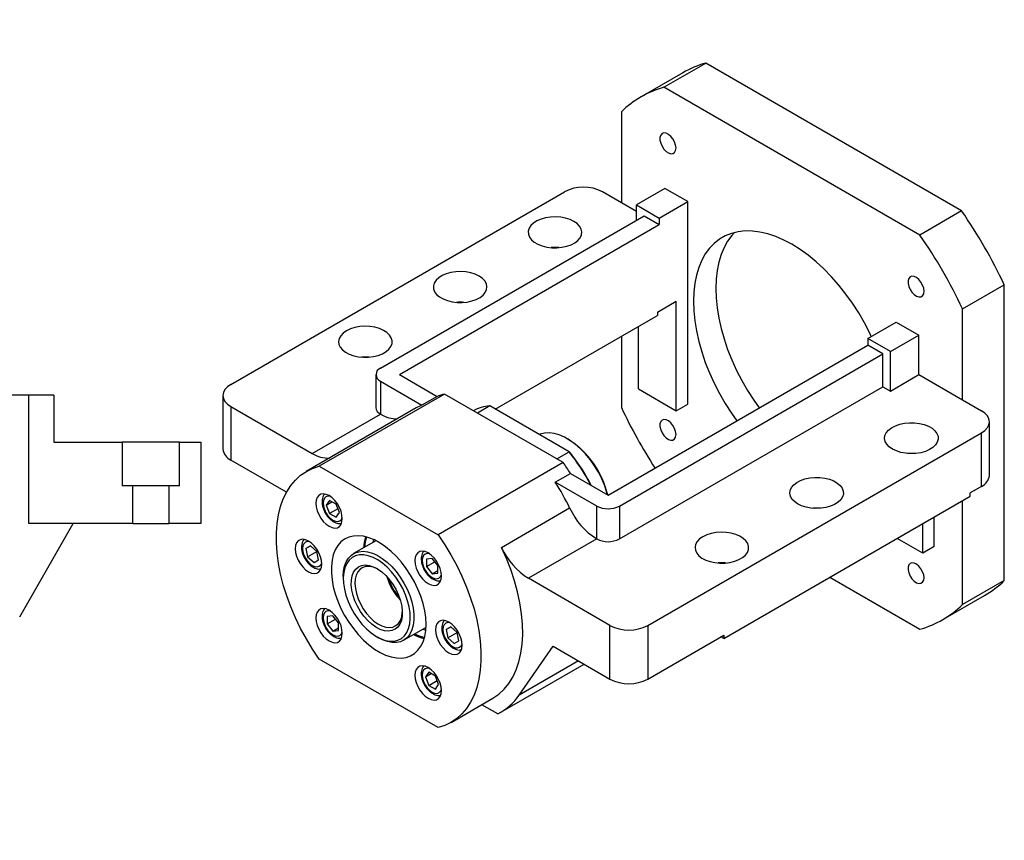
# Paper-space layout 'MBCK25L-J' of a CAD drawing. Header units: millimetres. Extents: x 19 to 332, y 5 to 190.
# Tile 5 of 5: x 170 to 275, y 103 to 190. Entities that reach past the tile are written whole.
import ezdxf

# ---------------------------------------------------------------- set-up
doc = ezdxf.new("R2010")
doc.units = ezdxf.units.MM
doc.layers.add('圖層0', color=7, linetype='Continuous')
doc.styles.add('SLDTEXTSTYLE0', font='TXT', dxfattribs={"width": 0.7})
doc.styles.add('SLDTEXTSTYLE6', font='TXT', dxfattribs={"width": 0.75, "bigfont": 'bigfont'})
doc.styles.add('SLDTEXTSTYLE7', font='TXT', dxfattribs={"width": 0.65625, "bigfont": 'bigfont'})

# ---------------------------------------------------------------- blocks, each defined once
blk = doc.blocks.new('SW_NOTE_17')
at = {"layer": '圖層0', "color": 0, "char_height": 3.175, "attachment_point": 2}
for s, insert, style in [('\\M+19655\\M+196CA\\M+19AA4 BY-BY', (12.4, 4.09), 'SLDTEXTSTYLE6'), ('\\M+194E4\\M+197E1 1 : 3', (12.43, -1.14), 'SLDTEXTSTYLE7')]:
    blk.add_mtext(s, dxfattribs=dict(at, insert=insert, style=style))

psp = doc.layouts.new('MBCK25L-J')

# ---------------------------------------------------------------- linework, layer by layer
at = {"color": 7, "linetype": 'Continuous', "lineweight": 25}
for p, q in [((238.6168, 182.76), (243.0614, 185.3259)), ((270.3356, 169.5808), (243.0614, 185.3259)), ((240.6284, 184.2939), (236.1837, 181.728)), ((265.8909, 167.015), (238.6168, 182.76)), ((234.0711, 180.135), (234.0711, 170.4531)), ((192.4528, 151.0926), (228.0102, 171.6194)), ((234.0711, 170.4531), (232.0508, 171.6194)), ((238.7178, 171.97), (235.6873, 170.2206)), ((241.1421, 170.5705), (238.7178, 171.97)), ((235.6873, 169.5201), (234.0711, 170.4531)), ((235.6873, 170.2206), (238.1117, 168.821)), ((235.6873, 168.5876), (235.6873, 170.2206)), ((238.1117, 168.821), (241.1421, 170.5705)), ((241.1421, 148.9904), (241.1421, 170.5705)), ((208.4132, 152.8426), (236.4954, 169.0542)), ((236.4954, 169.0542), (238.1117, 168.1211)), ((270.3356, 169.5808), (265.8909, 167.015)), ((210.4335, 152.1428), (238.1117, 168.1211)), ((238.1117, 168.821), (238.1117, 168.1211)), ((270.4366, 159.1416), (274.8812, 161.7075)), ((274.8812, 130.2123), (274.8812, 161.7075)), ((237.9097, 158.7892), (239.93, 159.9555)), ((239.93, 148.2907), (239.93, 159.9555)), ((220.6373, 148.4682), (237.9097, 158.4393)), ((237.9097, 158.7892), (237.9097, 158.4393)), ((270.4366, 149.4598), (270.4366, 159.1416)), ((260.335, 155.9917), (263.3655, 157.7412)), ((263.3655, 157.7412), (265.7899, 156.3416)), ((235.8894, 150.6233), (235.8894, 157.273)), ((262.7594, 154.5922), (265.7899, 156.3416)), ((265.7899, 152.1423), (265.7899, 156.3416)), ((232.6569, 139.3136), (260.335, 155.2918)), ((234.0711, 156.2233), (234.0711, 148.6398)), ((262.7594, 154.5922), (260.335, 155.9917)), ((260.335, 155.9917), (260.335, 155.2918)), ((261.9513, 154.3588), (260.335, 155.2918)), ((233.869, 138.1473), (261.9513, 154.3588)), ((261.9513, 150.8593), (261.9513, 154.3588)), ((262.7594, 150.3928), (262.7594, 154.5922)), ((207.9111, 152.1428), (207.9111, 148.6434)), ((210.4335, 152.1428), (214.4453, 149.8269)), ((262.7594, 150.3928), (265.7899, 152.1423)), ((265.7899, 152.1423), (270.4366, 149.4598)), ((208.4132, 151.4431), (212.8291, 148.8938)), ((208.4132, 151.4431), (208.4132, 147.9436)), ((215.2206, 150.0792), (201.8866, 142.3816)), ((227.8697, 142.777), (215.2206, 150.0792)), ((233.869, 134.6478), (261.9513, 150.8593)), ((235.8894, 150.6233), (239.93, 148.2907)), ((261.9513, 150.8593), (262.7594, 150.3928)), ((170.9363, 149.9499), (164.3171, 149.9499)), ((170.9363, 136.2833), (170.9363, 149.9499)), ((173.6029, 149.9499), (170.9363, 149.9499)), ((173.6029, 149.9499), (173.6029, 144.9499)), ((191.616, 149.9263), (191.616, 144.2105)), ((214.4453, 149.8269), (212.8291, 148.8938)), ((239.93, 148.2907), (241.1421, 148.9904)), ((270.4366, 149.4598), (272.4569, 148.2935)), ((192.4528, 148.76), (192.4528, 143.0442)), ((192.4528, 148.76), (201.1419, 143.7439)), ((212.2153, 148.5919), (200.4975, 141.8274)), ((201.1419, 143.7439), (208.415, 147.9426)), ((208.4132, 147.9436), (208.415, 147.9426)), ((220.048, 148.8083), (218.7351, 148.0503)), ((228.4972, 143.9307), (220.048, 148.8083)), ((273.2937, 141.4114), (273.2937, 147.1272)), ((236.8995, 125.4341), (272.4569, 145.9609)), ((272.4569, 140.2451), (272.4569, 145.9609)), ((173.6029, 144.9499), (180.8809, 144.9499)), ((180.8809, 144.9499), (180.8809, 140.2833)), ((186.9916, 144.9499), (180.8809, 144.9499)), ((186.9916, 140.2833), (186.9916, 144.9499)), ((186.9916, 144.9499), (189.2696, 144.9499)), ((189.2696, 144.9499), (189.2696, 136.2833)), ((228.4149, 145.2606), (228.3139, 145.3189)), ((227.1842, 143.1728), (228.4972, 143.9307)), ((228.4972, 143.9307), (228.5715, 143.8878)), ((198.3884, 139.6177), (192.4528, 143.0442)), ((227.8697, 142.777), (214.5357, 135.0795)), ((201.8866, 142.3816), (214.5357, 135.0795)), ((227.0288, 140.6965), (228.6451, 141.6295)), ((231.4447, 138.1473), (227.0288, 140.6965)), ((228.6451, 141.6295), (232.6569, 139.3136)), ((182.021, 140.2833), (180.8809, 140.2833)), ((182.021, 136.2833), (182.021, 140.2833)), ((185.8516, 140.2833), (182.021, 140.2833)), ((185.8516, 140.2833), (185.8516, 136.2833)), ((186.9916, 140.2833), (185.8516, 140.2833)), ((272.4569, 140.2451), (271.2447, 139.5453)), ((202.9796, 138.7557), (202.6297, 138.2579)), ((202.6297, 138.2579), (203.2359, 138.6078)), ((203.6794, 138.3517), (202.9796, 138.7557)), ((244.9807, 124.0335), (271.2447, 139.1954)), ((270.4366, 127.6465), (270.4366, 138.7289)), ((271.2447, 139.1954), (271.2447, 139.5453)), ((202.6297, 138.2579), (202.9796, 137.356)), ((203.867, 137.8683), (202.9796, 137.356)), ((204.0294, 137.4498), (203.6794, 138.3517)), ((203.6794, 136.9519), (204.0294, 137.4498)), ((221.2913, 133.745), (228.5644, 137.9436)), ((231.4447, 134.6478), (231.4447, 138.1473)), ((233.869, 138.1473), (233.869, 134.6478)), ((202.9796, 137.356), (203.6794, 136.9519)), ((267.4061, 133.8286), (267.4061, 136.9794)), ((169.9588, 126.3447), (175.65, 136.2833)), ((182.021, 136.2833), (170.9363, 136.2833)), ((182.021, 136.2833), (185.8516, 136.2833)), ((189.2696, 136.2833), (185.8516, 136.2833)), ((266.1939, 133.1288), (266.1939, 136.2796)), ((207.9257, 134.4534), (205.5471, 133.0803)), ((207.6606, 134.581), (207.5874, 134.2581)), ((231.4429, 134.6488), (224.1698, 130.4502)), ((231.4447, 134.6478), (231.4429, 134.6488)), ((266.1939, 133.1288), (263.4649, 134.7042)), ((200.959, 133.8992), (200.4641, 133.6134)), ((200.4641, 133.6134), (200.959, 133.8992)), ((200.4641, 133.6134), (200.6452, 132.7282)), ((200.6452, 132.7282), (201.635, 133.2996)), ((201.635, 133.2998), (200.959, 133.8992)), ((201.8161, 132.4146), (201.635, 133.2998)), ((267.4061, 133.8286), (266.1939, 133.1288)), ((200.6452, 132.7282), (201.3212, 132.1288)), ((201.3212, 132.1288), (201.8161, 132.4146)), ((213.9009, 132.5592), (213.2949, 132.5051)), ((213.2949, 132.5051), (213.2949, 131.6969)), ((213.2949, 131.6969), (214.1823, 132.2092)), ((214.507, 131.8053), (213.9009, 132.5592)), ((213.2949, 131.6969), (213.9009, 130.9429)), ((213.9009, 130.9429), (214.507, 131.2928)), ((214.507, 130.9971), (214.507, 131.8053)), ((204.4433, 130.6406), (204.4433, 130.4073)), ((213.9009, 130.9429), (214.507, 130.9971)), ((232.8589, 125.4341), (224.1698, 130.4502)), ((256.2915, 130.5631), (265.8909, 125.0215)), ((274.8812, 130.2123), (270.4366, 127.6465)), ((268.3239, 126.0534), (272.7686, 128.6193)), ((203.3295, 126.4545), (202.7234, 126.4003)), ((202.7234, 126.4003), (202.7234, 125.5921)), ((202.7234, 125.5921), (203.6109, 126.1045)), ((203.9356, 125.7005), (203.3295, 126.4545)), ((202.7234, 125.5921), (203.3295, 124.8382)), ((203.3295, 124.8382), (203.9356, 125.1881)), ((203.3295, 124.8382), (203.9356, 124.8924)), ((203.9356, 124.8924), (203.9356, 125.7005)), ((210.8752, 123.8507), (213.2538, 125.2238)), ((212.9156, 125.0285), (213.2318, 124.9304)), ((215.9092, 125.2686), (215.4144, 124.9828)), ((215.4144, 124.9828), (215.9093, 125.2686)), ((215.4144, 124.9828), (215.5955, 124.0976)), ((216.5852, 124.6692), (215.9092, 125.2686)), ((232.8589, 119.7183), (232.8589, 125.4341)), ((236.8995, 125.4341), (236.8995, 119.7183)), ((208.0086, 124.2315), (208.2106, 124.1148)), ((215.5955, 124.0976), (216.5853, 124.669)), ((215.5955, 124.0976), (216.2715, 123.4982)), ((216.7664, 123.784), (216.5852, 124.6692)), ((236.8995, 119.7183), (244.9807, 124.3835)), ((244.9807, 124.0335), (244.6776, 124.2085)), ((244.9807, 124.3835), (244.9807, 124.0335)), ((216.2715, 123.4982), (216.7664, 123.784)), ((223.1751, 118.0028), (226.798, 123.2172)), ((226.798, 123.2172), (232.8589, 119.7183)), ((214.5357, 114.5493), (201.8866, 121.8515)), ((221.2266, 116.1848), (230.1032, 121.3091)), ((213.551, 120.4455), (213.2011, 119.9476)), ((213.2011, 119.9476), (213.8073, 120.2976)), ((213.2011, 119.9476), (213.551, 119.0457)), ((214.2509, 120.0415), (213.551, 120.4455)), ((214.6008, 119.1396), (214.2509, 120.0415)), ((213.551, 119.0457), (214.4385, 119.558)), ((213.551, 119.0457), (214.2509, 118.6417)), ((214.2509, 118.6417), (214.6008, 119.1396)), ((215.9248, 115.1036), (220.3695, 117.6694)), ((220.8971, 116.0086), (219.1949, 116.9913))]:
    psp.add_line(p, q, dxfattribs=at)
at = {"color": 8, "linetype": 'Continuous', "lineweight": 25}
psp.add_line((229.5028, 121.6557), (223.1751, 118.0028), dxfattribs=at)
at = {"color": 7, "linetype": 'Continuous', "lineweight": 25, "flags": 128}
for points in [[(239.8982, 176.2829), (239.86, 176.5971), (239.749, 176.9275), (239.5749, 177.2447), (239.3532, 177.5204), (239.1037, 177.7302), (238.8485, 177.8555), (238.6102, 177.8851), (238.4101, 177.8163), (238.2659, 177.6553), (238.1905, 177.4165), (238.1905, 177.1209), (238.2659, 176.7949), (238.4101, 176.4675), (238.6102, 176.1677), (238.8485, 175.9222), (239.1037, 175.7528), (239.3532, 175.6745), (239.5749, 175.6943), (239.749, 175.8105), (239.86, 176.0126), (239.8982, 176.2829)], [(229.0203, 168.4704), (228.6015, 168.6701), (228.1247, 168.8204), (227.6073, 168.9158), (227.068, 168.9531), (226.5262, 168.9307), (226.0015, 168.8495), (225.513, 168.7125), (225.0781, 168.5246), (224.7127, 168.2926), (224.43, 168.0248), (224.2402, 167.731), (224.1501, 167.4218), (224.1631, 167.1083), (224.2785, 166.8019), (224.4924, 166.5137), (224.7968, 166.254), (225.1809, 166.0323), (225.6307, 165.8565), (226.13, 165.7331), (226.6608, 165.6664), (227.2038, 165.6589), (227.7395, 165.7109), (228.2484, 165.8205), (228.7122, 165.9837), (229.1142, 166.1947), (229.4397, 166.4457), (229.677, 166.7277), (229.8176, 167.0306), (229.8563, 167.3434), (229.7919, 167.6547), (229.6265, 167.9534), (229.3662, 168.2286), (229.0203, 168.4704)], [(260.7098, 156.2081), (260.5442, 156.5561), (259.983, 157.6452), (259.3691, 158.7086), (258.7065, 159.7391), (257.9998, 160.7297), (257.2539, 161.6735), (256.4739, 162.5642), (255.665, 163.3957), (254.8328, 164.1622), (253.983, 164.8585), (253.1214, 165.4799), (252.2538, 166.0222), (251.3863, 166.4816), (250.5247, 166.855), (249.6749, 167.1398), (248.8427, 167.3341), (248.0338, 167.4366), (247.2537, 167.4465), (246.5078, 167.3639), (245.8012, 167.1892), (245.1386, 166.9237), (244.5246, 166.5691), (243.9634, 166.128), (243.4589, 165.6032), (243.0144, 164.9985), (242.6331, 164.3178), (242.3175, 163.566), (242.0697, 162.748), (241.8915, 161.8695), (241.7841, 160.9366), (241.7482, 159.9555), (241.7841, 158.933), (241.8915, 157.876), (242.0697, 156.7918), (242.3175, 155.6878), (242.6331, 154.5715), (243.0144, 153.4506), (243.4589, 152.3327), (243.9634, 151.2254), (244.5246, 150.1363), (245.1386, 149.0729), (245.8012, 148.0424), (246.3737, 147.2321)], [(246.1141, 167.2792), (245.8429, 166.9794), (245.3984, 166.3747), (245.017, 165.6941), (244.7014, 164.9422), (244.4537, 164.1242), (244.2755, 163.2458), (244.1681, 162.3128), (244.1322, 161.3317)], [(218.9188, 162.639), (218.4999, 162.8386), (218.0232, 162.9889), (217.5058, 163.0844), (216.9665, 163.1216), (216.4247, 163.0992), (215.9, 163.0181), (215.4114, 162.881), (214.9766, 162.6931), (214.6112, 162.4611), (214.3285, 162.1933), (214.1387, 161.8995), (214.0486, 161.5903), (214.0615, 161.2768), (214.177, 160.9704), (214.3908, 160.6822), (214.6953, 160.4225), (215.0794, 160.2008), (215.5292, 160.025), (216.0285, 159.9016), (216.5593, 159.8349), (217.1023, 159.8275), (217.638, 159.8795), (218.1469, 159.989), (218.6107, 160.1522), (219.0126, 160.3632), (219.3381, 160.6142), (219.5755, 160.8963), (219.7161, 161.1991), (219.7548, 161.5119), (219.6903, 161.8233), (219.5249, 162.1219), (219.2646, 162.3972), (218.9188, 162.639)], [(266.3267, 161.026), (266.2886, 161.3403), (266.1775, 161.6707), (266.0035, 161.9878), (265.7818, 162.2635), (265.5323, 162.4734), (265.277, 162.5986), (265.0388, 162.6282), (264.8387, 162.5594), (264.6945, 162.3985), (264.6191, 162.1596), (264.6191, 161.864), (264.6945, 161.538), (264.8387, 161.2106), (265.0388, 160.9108), (265.277, 160.6653), (265.5323, 160.4959), (265.7818, 160.4176), (266.0035, 160.4374), (266.1775, 160.5536), (266.2886, 160.7558), (266.3267, 161.026)], [(244.1322, 161.3317), (244.1681, 160.3092), (244.2755, 159.2522), (244.4537, 158.168), (244.7014, 157.064), (245.017, 155.9477), (245.3984, 154.8268), (245.8429, 153.7089), (246.3474, 152.6016), (246.9086, 151.5125), (247.5225, 150.4491), (248.1851, 149.4186), (248.7576, 148.6084)], [(204.7767, 156.8075), (204.4308, 156.5657), (204.1705, 156.2905), (204.0051, 155.9918), (203.9406, 155.6804), (203.9794, 155.3676), (204.12, 155.0648), (204.3573, 154.7827), (204.6828, 154.5317), (205.0847, 154.3208), (205.5485, 154.1576), (206.0575, 154.048), (206.5931, 153.996), (207.1362, 154.0034), (207.6669, 154.0701), (208.1662, 154.1935), (208.6161, 154.3693), (209.0002, 154.591), (209.3046, 154.8507), (209.5184, 155.1389), (209.6339, 155.4454), (209.6468, 155.7588), (209.5567, 156.0681), (209.3669, 156.3619), (209.0842, 156.6296), (208.7188, 156.8616), (208.284, 157.0496), (207.7954, 157.1866), (207.2708, 157.2677), (206.729, 157.2901), (206.1896, 157.2529), (205.6722, 157.1574), (205.1955, 157.0071), (204.7767, 156.8075)], [(207.1978, 154.0081), (206.729, 154.0239), (206.3961, 154.0081)], [(192.4528, 151.0926), (192.0975, 150.8427), (191.8334, 150.5575), (191.6709, 150.2481), (191.616, 149.9263), (191.6709, 149.6045), (191.8334, 149.2951), (192.0975, 149.01), (192.4528, 148.76)], [(272.4569, 145.9609), (272.8122, 146.2108), (273.0762, 146.496), (273.2388, 146.8054), (273.2937, 147.1272), (273.2388, 147.449), (273.0762, 147.7584), (272.8122, 148.0436), (272.4569, 148.2935)], [(239.8982, 145.7641), (239.86, 146.0784), (239.749, 146.4088), (239.5749, 146.726), (239.3532, 147.0017), (239.1037, 147.2115), (238.8485, 147.3368), (238.6102, 147.3663), (238.4101, 147.2976), (238.2659, 147.1366), (238.1905, 146.8977), (238.1905, 146.6022), (238.2659, 146.2762), (238.4101, 145.9488), (238.6102, 145.649), (238.8485, 145.4035), (239.1037, 145.234), (239.3532, 145.1557), (239.5749, 145.1756), (239.749, 145.2917), (239.86, 145.4939), (239.8982, 145.7641)], [(262.9614, 144.2115), (262.6156, 144.4533), (262.3553, 144.7285), (262.1899, 145.0271), (262.1254, 145.3385), (262.1642, 145.6513), (262.3047, 145.9542), (262.5421, 146.2362), (262.8676, 146.4872), (263.2695, 146.6982), (263.7333, 146.8614), (264.2423, 146.9709), (264.7779, 147.0229), (265.3209, 147.0155), (265.8517, 146.9488), (266.351, 146.8254), (266.8009, 146.6496), (267.1849, 146.4279), (267.4894, 146.1682), (267.7032, 145.88), (267.8187, 145.5736), (267.8316, 145.2601), (267.7415, 144.9509), (267.5517, 144.6571), (267.269, 144.3893), (266.9036, 144.1573), (266.4688, 143.9694), (265.9802, 143.8324), (265.4555, 143.7512), (264.9138, 143.7288), (264.3744, 143.7661), (263.857, 143.8615), (263.3803, 144.0118), (262.9614, 144.2115)], [(232.5985, 139.3472), (232.5397, 139.5626), (232.2966, 140.2994), (231.9907, 141.0325), (231.6269, 141.7505), (231.2107, 142.442), (230.7489, 143.0961), (230.2487, 143.7024), (229.7179, 144.2515), (229.165, 144.7346), (228.5986, 145.1442), (228.0278, 145.4737), (227.4614, 145.718), (226.9085, 145.8733), (226.3778, 145.937), (225.8775, 145.9083), (225.4157, 145.7874), (225.3362, 145.7555)], [(201.8866, 121.8515), (201.1729, 122.9028), (200.5075, 123.9923), (199.8949, 125.1124), (199.3393, 126.2555), (198.8445, 127.4138), (198.4139, 128.5793), (198.0504, 129.744), (197.7566, 130.8999), (197.5345, 132.0392), (197.3856, 133.1539), (197.3109, 134.2365), (197.3109, 135.2796), (197.3856, 136.2759), (197.5345, 137.2187), (197.7566, 138.1015), (198.0504, 138.9183), (198.4139, 139.6634), (198.8445, 140.3317), (199.3393, 140.9187), (199.8949, 141.4203), (200.5075, 141.8331), (201.1729, 142.1543), (201.8866, 142.3816)], [(252.8599, 138.38), (252.5141, 138.6218), (252.2538, 138.897), (252.0884, 139.1957), (252.0239, 139.507), (252.0626, 139.8198), (252.2032, 140.1227), (252.4406, 140.4047), (252.7661, 140.6557), (253.168, 140.8667), (253.6318, 141.0299), (254.1407, 141.1395), (254.6764, 141.1915), (255.2194, 141.184), (255.7502, 141.1173), (256.2495, 140.9939), (256.6993, 140.8181), (257.0834, 140.5964), (257.3879, 140.3367), (257.6017, 140.0485), (257.7172, 139.7421), (257.7301, 139.4286), (257.64, 139.1194), (257.4502, 138.8256), (257.1675, 138.5578), (256.8021, 138.3258), (256.3673, 138.1379), (255.8787, 138.0009), (255.354, 137.9197), (254.8122, 137.8973), (254.2729, 137.9346), (253.7555, 138.03), (253.2788, 138.1803), (252.8599, 138.38)], [(204.3397, 136.8042), (204.3042, 137.188), (204.1996, 137.5936), (204.0311, 138.0005), (203.8072, 138.3884), (203.5391, 138.7377), (203.2402, 139.031), (202.9255, 139.2537), (202.6108, 139.3944), (202.3119, 139.4462), (202.0437, 139.4064), (201.8198, 139.2771), (201.6513, 139.0647), (201.5467, 138.7799), (201.5112, 138.437), (201.5467, 138.0531), (201.6513, 137.6476), (201.8198, 137.2407), (202.0437, 136.8528), (202.3119, 136.5035), (202.6108, 136.2101), (202.9255, 135.9875), (203.2402, 135.8468), (203.5391, 135.795), (203.8072, 135.8348), (204.0311, 135.9641), (204.1996, 136.1765), (204.3042, 136.4612), (204.3397, 136.8042)], [(242.7584, 134.8811), (242.4126, 134.6393), (242.1522, 134.3641), (241.9868, 134.0654), (241.9224, 133.754), (241.9611, 133.4413), (242.1017, 133.1384), (242.339, 132.8563), (242.6645, 132.6053), (243.0665, 132.3944), (243.5303, 132.2312), (244.0392, 132.1216), (244.5749, 132.0696), (245.1179, 132.077), (245.6487, 132.1437), (246.148, 132.2671), (246.5978, 132.4429), (246.9819, 132.6646), (247.2863, 132.9243), (247.5002, 133.2126), (247.6156, 133.519), (247.6286, 133.8324), (247.5385, 134.1417), (247.3487, 134.4355), (247.066, 134.7032), (246.7006, 134.9352), (246.2657, 135.1232), (245.7772, 135.2602), (245.2525, 135.3413), (244.7107, 135.3637), (244.1714, 135.3265), (243.654, 135.231), (243.1772, 135.0807), (242.7584, 134.8811)], [(202.1503, 131.9643), (202.1148, 132.3482), (202.0102, 132.7538), (201.8417, 133.1607), (201.6178, 133.5485), (201.3496, 133.8979), (201.0507, 134.1912), (200.736, 134.4138), (200.4214, 134.5546), (200.1224, 134.6063), (199.8543, 134.5666), (199.6304, 134.4373), (199.4619, 134.2249), (199.3573, 133.9401), (199.3218, 133.5972), (199.3573, 133.2133), (199.4619, 132.8077), (199.6304, 132.4008), (199.8543, 132.013), (200.1224, 131.6636), (200.4214, 131.3703), (200.736, 131.1477), (201.0507, 131.0069), (201.3496, 130.9552), (201.6178, 130.9949), (201.8417, 131.1243), (202.0102, 131.3366), (202.1148, 131.6214), (202.1503, 131.9643)], [(213.2619, 125.5497), (213.2265, 126.26), (213.1206, 127.0012), (212.9459, 127.763), (212.7046, 128.5347), (212.4003, 129.3054), (212.0372, 130.0643), (211.6204, 130.8007), (211.1557, 131.5044), (210.6496, 132.1654), (210.1094, 132.7745), (209.5425, 133.3231), (208.9569, 133.8035), (208.3608, 134.2089), (207.7627, 134.5338), (207.1708, 134.7734), (206.5936, 134.9245), (206.039, 134.9849), (205.515, 134.9538), (205.0287, 134.8317), (204.5872, 134.6201), (204.1966, 134.3222), (203.8622, 133.942), (203.589, 133.485), (203.3806, 132.9575), (203.2401, 132.3669), (203.1693, 131.7216), (203.1693, 131.0306), (203.2401, 130.3035), (203.3806, 129.5507), (203.589, 128.7826), (203.8622, 128.0101), (204.1966, 127.2439), (204.5872, 126.4949), (205.0287, 125.7736), (205.515, 125.0901), (206.039, 124.4539), (206.5936, 123.8741), (207.1708, 123.3587), (207.7627, 122.915), (208.3608, 122.5492), (208.9569, 122.2664), (209.5425, 122.0707), (210.1094, 121.9648), (210.6496, 121.9501), (211.1557, 122.0269), (211.6204, 122.194), (212.0372, 122.4492), (212.4003, 122.7889), (212.7046, 123.2082), (212.9459, 123.7013), (213.1206, 124.2613), (213.2265, 124.8804), (213.2619, 125.5497)], [(206.9121, 134.8516), (206.7783, 134.2961), (206.7117, 133.7526)], [(214.5357, 135.0795), (215.2494, 134.0281), (215.9148, 132.9386), (216.5275, 131.8185), (217.0831, 130.6754), (217.5779, 129.5171), (218.0085, 128.3516), (218.3719, 127.1869), (218.6657, 126.031), (218.8878, 124.8917), (219.0367, 123.777), (219.1115, 122.6944), (219.1115, 121.6513), (219.0367, 120.655), (218.8878, 119.7122), (218.6657, 118.8294), (218.3719, 118.0126), (218.0085, 117.2676), (217.5779, 116.5992), (217.0831, 116.0122), (216.5275, 115.5106), (215.9148, 115.0978), (215.2494, 114.7766), (214.5357, 114.5493)], [(204.4433, 130.6406), (204.4776, 131.2062), (204.5844, 131.7388), (204.7619, 132.2077), (205.0065, 132.6038), (205.3135, 132.9194), (205.6769, 133.1482), (206.0896, 133.2859), (206.5436, 133.3298), (207.0301, 133.279), (207.5395, 133.1345), (208.062, 132.8991), (208.5875, 132.5775), (209.1056, 132.1758), (209.6063, 131.7018), (210.0798, 131.1649), (210.517, 130.5755), (210.9093, 129.945), (211.249, 129.2856), (211.5297, 128.6104), (211.7457, 127.9322), (211.893, 127.2645), (211.9686, 126.6202), (211.9711, 126.0117), (211.9003, 125.4511), (211.7578, 124.9491), (211.5463, 124.5155), (211.2698, 124.1588), (210.9338, 123.886), (210.5448, 123.7022), (210.1104, 123.6112), (209.639, 123.6147), (209.1398, 123.7126), (208.6226, 123.903), (208.2106, 124.1148)], [(214.9111, 130.7014), (214.8756, 131.0853), (214.7711, 131.4908), (214.6026, 131.8977), (214.3786, 132.2856), (214.1105, 132.635), (213.8116, 132.9283), (213.4969, 133.1509), (213.1822, 133.2916), (212.8833, 133.3434), (212.6151, 133.3036), (212.3912, 133.1743), (212.2227, 132.962), (212.1181, 132.6772), (212.0827, 132.3342), (212.1181, 131.9504), (212.2227, 131.5448), (212.3912, 131.1379), (212.6151, 130.7501), (212.8833, 130.4007), (213.1822, 130.1074), (213.4969, 129.8847), (213.8116, 129.744), (214.1105, 129.6922), (214.3786, 129.732), (214.6026, 129.8613), (214.7711, 130.0737), (214.8756, 130.3585), (214.9111, 130.7014)], [(220.3695, 117.6694), (220.389, 117.6807), (221.0125, 118.1084), (221.5761, 118.6288), (222.0756, 119.2382), (222.5076, 119.9321), (222.8688, 120.7058), (223.1568, 121.5535), (223.3695, 122.4692), (223.5053, 123.4463), (223.5632, 124.4779), (223.5429, 125.5565), (223.4445, 126.6744), (223.2686, 127.8235), (223.0167, 128.9956), (222.6903, 130.1824), (222.292, 131.3752), (221.8246, 132.5656), (221.2913, 133.745)], [(207.9014, 124.2952), (208.4097, 124.0259), (208.9099, 123.8447), (209.3917, 123.7551), (209.8454, 123.759), (210.2618, 123.8564), (210.6322, 124.0452), (210.9493, 124.3217), (211.2065, 124.6801), (211.3986, 125.1132), (211.5217, 125.6121), (211.5734, 126.1668), (211.5524, 126.7659), (211.4593, 127.3972), (211.296, 128.0479), (211.0658, 128.7047), (210.7734, 129.3543), (210.4246, 129.9834), (210.0268, 130.5793), (209.5878, 131.1297), (209.1167, 131.6235), (208.623, 132.0506), (208.1169, 132.4024), (207.6086, 132.6717), (207.1084, 132.853), (206.6265, 132.9426), (206.1728, 132.9386), (205.7565, 132.8413), (205.3861, 132.6524), (205.069, 132.376), (204.8118, 132.0176), (204.6197, 131.5845), (204.4965, 131.0855), (204.4449, 130.5308), (204.4659, 129.9317), (204.5589, 129.3004), (204.7223, 128.6497), (204.9525, 127.9929), (205.2449, 127.3433), (205.5936, 126.7142), (205.9915, 126.1184), (206.4305, 125.568), (206.9016, 125.0742), (207.3952, 124.647), (207.9014, 124.2952)], [(207.9267, 125.2483), (207.4791, 125.5653), (207.046, 125.9582), (206.6391, 126.4164), (206.2697, 126.9272), (205.9476, 127.4768), (205.6818, 128.0502), (205.4795, 128.6318), (205.3462, 129.2056), (205.2855, 129.756), (205.2991, 130.2681), (205.3866, 130.7278), (205.5457, 131.1227), (205.772, 131.4418), (206.0593, 131.6766), (206.3997, 131.8206), (206.7841, 131.87), (207.2019, 131.8232), (207.6417, 131.6817), (208.0916, 131.4493), (208.5392, 131.1323), (208.9723, 130.7394), (209.3791, 130.2813), (209.7486, 129.7705), (210.0707, 129.2208), (210.3365, 128.6474), (210.5388, 128.0659), (210.6721, 127.4921), (210.7328, 126.9416), (210.7192, 126.4295), (210.6317, 125.9698), (210.4726, 125.575), (210.2463, 125.2558), (209.959, 125.021), (209.6185, 124.877), (209.2342, 124.8277), (208.8164, 124.8744), (208.3766, 125.0159), (207.9267, 125.2483)], [(208.1392, 131.422), (208.0731, 131.457), (207.649, 131.633), (207.241, 131.718), (206.8609, 131.7093), (206.5197, 131.6073), (206.2271, 131.415), (205.9916, 131.1378), (205.8199, 130.7837), (205.7171, 130.3629), (205.686, 129.8876), (205.7275, 129.3713), (205.8405, 128.8289), (206.0217, 128.2762), (206.2659, 127.7288), (206.566, 127.2027), (206.9135, 126.7128), (207.2983, 126.2734), (207.7094, 125.8971), (208.1349, 125.5946)], [(245.1795, 132.0817), (244.7107, 132.0975), (244.3779, 132.0817)], [(266.3267, 130.5072), (266.2886, 130.8215), (266.1775, 131.1519), (266.0035, 131.4691), (265.7818, 131.7448), (265.5323, 131.9546), (265.277, 132.0799), (265.0388, 132.1094), (264.8387, 132.0407), (264.6945, 131.8797), (264.6191, 131.6408), (264.6191, 131.3453), (264.6945, 131.0193), (264.8387, 130.6919), (265.0388, 130.3921), (265.277, 130.1466), (265.5323, 129.9771), (265.7818, 129.8989), (266.0035, 129.9187), (266.1775, 130.0348), (266.2886, 130.237), (266.3267, 130.5072)], [(204.3397, 124.5967), (204.3042, 124.9805), (204.1996, 125.3861), (204.0311, 125.793), (203.8072, 126.1809), (203.5391, 126.5302), (203.2402, 126.8236), (202.9255, 127.0462), (202.6108, 127.1869), (202.3119, 127.2387), (202.0437, 127.1989), (201.8198, 127.0696), (201.6513, 126.8572), (201.5467, 126.5724), (201.5112, 126.2295), (201.5467, 125.8456), (201.6513, 125.4401), (201.8198, 125.0332), (202.0437, 124.6453), (202.3119, 124.296), (202.6108, 124.0026), (202.9255, 123.78), (203.2402, 123.6393), (203.5391, 123.5875), (203.8072, 123.6273), (204.0311, 123.7566), (204.1996, 123.969), (204.3042, 124.2538), (204.3397, 124.5967)], [(208.1349, 125.5946), (208.5626, 125.3748), (208.9801, 125.2438), (209.3756, 125.2055), (209.7376, 125.261), (210.0556, 125.4087), (210.3206, 125.6444), (210.5249, 125.9612), (210.6627, 126.35), (210.7299, 126.7997), (210.7355, 126.9246)], [(217.1005, 123.3337), (217.0651, 123.7176), (216.9605, 124.1232), (216.792, 124.5301), (216.5681, 124.9179), (216.2999, 125.2673), (216.001, 125.5606), (215.6863, 125.7832), (215.3716, 125.924), (215.0727, 125.9757), (214.8046, 125.936), (214.5806, 125.8067), (214.4121, 125.5943), (214.3075, 125.3095), (214.2721, 124.9666), (214.3075, 124.5827), (214.4121, 124.1771), (214.5806, 123.7702), (214.8046, 123.3824), (215.0727, 123.033), (215.3716, 122.7397), (215.6863, 122.5171), (216.001, 122.3764), (216.2999, 122.3246), (216.5681, 122.3643), (216.792, 122.4937), (216.9605, 122.706), (217.0651, 122.9908), (217.1005, 123.3337)], [(212.0399, 124.523), (212.5312, 124.3134), (213.0918, 124.1469)], [(214.9111, 118.4939), (214.8756, 118.8778), (214.7711, 119.2833), (214.6026, 119.6902), (214.3786, 120.0781), (214.1105, 120.4275), (213.8116, 120.7208), (213.4969, 120.9434), (213.1822, 121.0841), (212.8833, 121.1359), (212.6151, 121.0961), (212.3912, 120.9668), (212.2227, 120.7545), (212.1181, 120.4697), (212.0827, 120.1267), (212.1181, 119.7429), (212.2227, 119.3373), (212.3912, 118.9304), (212.6151, 118.5426), (212.8833, 118.1932), (213.1822, 117.8999), (213.4969, 117.6772), (213.8116, 117.5365), (214.1105, 117.4847), (214.3786, 117.5245), (214.6026, 117.6538), (214.7711, 117.8662), (214.8756, 118.151), (214.9111, 118.4939)]]:
    psp.add_lwpolyline(points, dxfattribs=at)
at = {"color": 8, "linetype": 'Continuous', "lineweight": 25, "flags": 128}
for points in [[(203.0473, 139.1772), (202.8076, 139.199), (202.5914, 139.1323), (202.4255, 138.9784), (202.3213, 138.7479), (202.2857, 138.4564)], [(202.2857, 138.4564), (202.3213, 138.1239), (202.4255, 137.773), (202.5914, 137.4276), (202.8076, 137.1113), (203.0594, 136.8455), (203.3295, 136.6485), (203.5997, 136.5336), (203.8514, 136.5087), (204.0676, 136.5754), (204.2335, 136.7293), (204.3344, 136.9477)], [(200.8579, 134.3374), (200.6182, 134.3592), (200.402, 134.2924), (200.2361, 134.1386), (200.1318, 133.908), (200.0963, 133.6166), (200.1318, 133.2841), (200.2361, 132.9332), (200.402, 132.5878)], [(200.402, 132.5878), (200.6182, 132.2714), (200.8699, 132.0057), (201.1401, 131.8086), (201.4103, 131.6938), (201.662, 131.6688), (201.8782, 131.7356), (202.0441, 131.8895), (202.145, 132.1078)], [(213.6188, 133.0745), (213.379, 133.0963), (213.1629, 133.0295), (212.997, 132.8756), (212.8927, 132.6451), (212.8571, 132.3537), (212.8927, 132.0212), (212.997, 131.6703), (213.1629, 131.3249), (213.379, 131.0085), (213.6308, 130.7427), (213.9009, 130.5457), (214.1711, 130.4308), (214.4229, 130.4059), (214.639, 130.4727), (214.8049, 130.6265), (214.9059, 130.8449)], [(203.0473, 126.9697), (202.8076, 126.9915), (202.5914, 126.9248), (202.4255, 126.7709), (202.3213, 126.5404), (202.2857, 126.2489), (202.3213, 125.9164), (202.4255, 125.5655), (202.5914, 125.2201), (202.8076, 124.9038), (203.0594, 124.638), (203.3295, 124.441)], [(215.8082, 125.7068), (215.5684, 125.7286), (215.3523, 125.6618), (215.1864, 125.508), (215.0821, 125.2774), (215.0465, 124.986), (215.0821, 124.6535), (215.1864, 124.3026), (215.3523, 123.9572), (215.5684, 123.6408), (215.8202, 123.3751), (216.0904, 123.178), (216.3605, 123.0632), (216.6123, 123.0382), (216.8285, 123.105), (216.9943, 123.2589), (217.0953, 123.4772)], [(203.3295, 124.441), (203.5997, 124.3261), (203.8514, 124.3012), (204.0676, 124.3679), (204.2335, 124.5218), (204.3344, 124.7402)], [(213.6188, 120.867), (213.379, 120.8888), (213.1629, 120.822), (212.997, 120.6681), (212.8927, 120.4376), (212.8571, 120.1462), (212.8927, 119.8137), (212.997, 119.4628), (213.1629, 119.1174), (213.379, 118.801), (213.6308, 118.5353), (213.9009, 118.3382), (214.1711, 118.2233), (214.4229, 118.1984), (214.639, 118.2652), (214.8049, 118.419), (214.9059, 118.6374)]]:
    psp.add_lwpolyline(points, dxfattribs=at)
at = {"color": 7, "linetype": 'Continuous', "lineweight": 25}
for centre, radius, start, end in [((246.0728, 174.8419), 10.9079, 106.026108, 119.942459), ((241.6038, 172.3391), 10.8406, 105.994383, 134.016369), ((230.0305, 167.7203), 4.3915, 62.609682, 117.390331), ((224.7465, 138.0111), 55.4527, 25.297955, 34.702045), ((220.3019, 135.4453), 55.4527, 25.297955, 34.702045), ((227, 160.762), 4.9254, 85.332041, 94.667897), ((216.8985, 154.9309), 4.925, 85.331756, 94.668244), ((208.6788, 152.1428), 0.7485, 110.783345, 249.216716), ((216.4927, 144.8531), 5.3787, 103.679694, 112.37331), ((208.769, 148.7289), 0.8622, 185.695011, 245.625299), ((210.0816, 150.5311), 3.0786, 237.224221, 273.126044), ((214.7995, 144.1138), 5.1702, 112.402612, 119.988706), ((220.3345, 144.4979), 4.3199, 93.80234, 118.194251), ((284.219, 172.3429), 55.4675, 205.298319, 212.917717), ((223.1274, 137.0431), 9.7716, 13.537794, 57.240636), ((193.0458, 144.3531), 1.4369, 185.694365, 245.625824), ((202.8085, 146.3324), 3.0786, 237.224221, 273.126044), ((212.3948, 130.8823), 20.7255, 27.258434, 39.019363), ((212.6251, 131.0145), 20.4942, 27.077831, 38.913249), ((264.9817, 138.836), 4.925, 85.331658, 94.66828), ((206.4588, 127.4746), 26.3171, 32.538147, 35.553491), ((204.5634, 126.3601), 26.65, 25.763192, 32.544159), ((271.8638, 141.554), 1.437, 294.37455, 354.305356), ((235.5528, 141.1442), 7.6864, 204.607134, 237.676844), ((232.6569, 140.4868), 2.6349, 242.609606, 297.390374), ((254.8802, 133.0049), 4.9246, 85.331373, 94.668627), ((211.695, 133.4715), 5.0966, 163.94578, 177.544716), ((232.6569, 136.9873), 2.6349, 242.609606, 297.390374), ((228.2797, 136.9455), 7.6864, 204.607134, 237.676844), ((267.3208, 138.0414), 10.8836, 300.03645, 314.000191), ((262.9038, 135.4424), 10.8406, 285.994383, 314.016369), ((234.8792, 129.3332), 4.3915, 242.609632, 297.390343), ((214.3188, 129.0588), 5.1814, 242.561729, 255.936999), ((234.8792, 123.6174), 4.3915, 242.609632, 297.390343), ((218.2055, 121.3815), 6.0094, 296.609055, 325.788461)]:
    psp.add_arc(centre, radius, start, end, dxfattribs=at)
at = {"color": 8, "linetype": 'Continuous', "lineweight": 25}
psp.add_arc((214.8009, 132.2696), 5.9408, 196.231223, 223.763399, dxfattribs=at)
at = {"color": 7, "linetype": 'Continuous', "lineweight": 25}
for points, knots in [([(202.44, 139.4128), (202.3986, 139.3627), (202.2969, 139.2397), (202.207, 138.9823), (202.1758, 138.7578), (202.1732, 138.5627), (202.1844, 138.3574), (202.2474, 138.0352), (202.3858, 137.6553), (202.5806, 137.2916), (202.8229, 136.9607), (203.1034, 136.6777), (203.4138, 136.4555), (203.7292, 136.3208), (204.009, 136.2665), (204.1691, 136.2928), (204.2332, 136.3034)], [0, 0, 0, 0, 0.05157308, 0.12668797, 0.20840588, 0.21992444, 0.26686548, 0.35269673, 0.43820337, 0.52345476, 0.60887557, 0.69493128, 0.78225802, 0.87130483, 0.94837892, 1, 1, 1, 1]), ([(200.2434, 134.5752), (200.1915, 134.5025), (200.0836, 134.3516), (200.0001, 134.064), (199.9737, 133.7343), (200.0161, 133.3693), (200.1233, 132.996), (200.2463, 132.7231), (200.3605, 132.5175), (200.4895, 132.3121), (200.7036, 132.0414), (200.9925, 131.7736), (201.3095, 131.5694), (201.6268, 131.459), (201.8792, 131.4252), (202.0082, 131.4563), (202.0448, 131.4651)], [0, 0, 0, 0, 0.0706692, 0.14682549, 0.22776327, 0.31246526, 0.39811441, 0.47909898, 0.49964394, 0.54528336, 0.63073347, 0.71708334, 0.80487014, 0.89433826, 0.97001636, 1, 1, 1, 1]), ([(213.0251, 133.3237), (212.9877, 133.2826), (212.8871, 133.172), (212.7932, 132.9321), (212.7373, 132.622), (212.7501, 132.2697), (212.8301, 131.8937), (212.9745, 131.5148), (213.1745, 131.1538), (213.421, 130.827), (213.7049, 130.5496), (214.0179, 130.3345), (214.3342, 130.2081), (214.6166, 130.1623), (214.7773, 130.1945), (214.8436, 130.2077)], [0, 0, 0, 0, 0.04350854, 0.1169454, 0.19447013, 0.27651604, 0.36078478, 0.44494192, 0.52887278, 0.61302657, 0.69785225, 0.78399386, 0.87182693, 0.94717028, 1, 1, 1, 1]), ([(210.4302, 128.4259), (210.3516, 128.5171), (210.1538, 128.7468), (209.8707, 129.1653), (209.5925, 129.6607), (209.4053, 130.0555), (209.3306, 130.2792), (209.3135, 130.3305)], [0, 0, 0, 0, 0.16647416, 0.4190972, 0.67196557, 0.92480382, 1, 1, 1, 1]), ([(202.4388, 127.2057), (202.4239, 127.1916), (202.3421, 127.1136), (202.2525, 126.9135), (202.1752, 126.6188), (202.1677, 126.277), (202.2267, 125.9067), (202.352, 125.5263), (202.5357, 125.1579), (202.7688, 124.8189), (203.0368, 124.5302), (203.2574, 124.358), (203.4393, 124.2468), (203.6224, 124.154), (203.8768, 124.0814), (204.1004, 124.0576), (204.2117, 124.0889), (204.2326, 124.0948)], [0, 0, 0, 0, 0.01632012, 0.0902301, 0.16747074, 0.24954368, 0.33473615, 0.42030389, 0.50558372, 0.59092042, 0.67679594, 0.75891019, 0.78060854, 0.82815843, 0.90775797, 0.98268164, 1, 1, 1, 1]), ([(215.2024, 125.9419), (215.1774, 125.9162), (215.0874, 125.8237), (214.9965, 125.6058), (214.9303, 125.303), (214.9335, 124.9555), (215.0036, 124.5819), (215.139, 124.2021), (215.3314, 123.8373), (215.5716, 123.5045), (215.8506, 123.219), (216.1598, 122.9938), (216.4748, 122.855), (216.7592, 122.7966), (216.9245, 122.8215), (216.9935, 122.8319)], [0, 0, 0, 0, 0.0285484, 0.10276409, 0.18077958, 0.26354127, 0.34897784, 0.43449804, 0.51975358, 0.60515284, 0.69116549, 0.77841849, 0.86738818, 0.94471267, 1, 1, 1, 1]), ([(213.0072, 121.1039), (212.9992, 121.0966), (212.9231, 121.0271), (212.8353, 120.8374), (212.7509, 120.5481), (212.7371, 120.2099), (212.7891, 119.8419), (212.9081, 119.4614), (213.0863, 119.091), (213.3149, 118.7484), (213.5846, 118.4487), (213.8863, 118.2074), (214.1995, 118.042), (214.5039, 117.9719), (214.7069, 117.9552), (214.7975, 117.9843), (214.7998, 117.985)], [0, 0, 0, 0, 0.00861415, 0.0825406, 0.15948064, 0.24126926, 0.32644927, 0.4122156, 0.49768869, 0.58316818, 0.66914276, 0.75618108, 0.84487409, 0.92375133, 0.99802822, 1, 1, 1, 1])]:
    psp.add_open_spline(points, degree=3, knots=knots, dxfattribs=at)

# ---------------------------------------------------------------- block references
at = {"layer": '圖層0'}
psp.add_blockref('SW_NOTE_17', (140.0323, 112.2123), dxfattribs=at)

# ---------------------------------------------------------------- texts
at = {"layer": '圖層0', "color": 7, "insert": (127.4628, 189.8242), "char_height": 6.87917, "attachment_point": 1, "style": 'SLDTEXTSTYLE0'}
psp.add_mtext('MBCK25L-J', dxfattribs=at)

doc.saveas('drawing.dxf')
